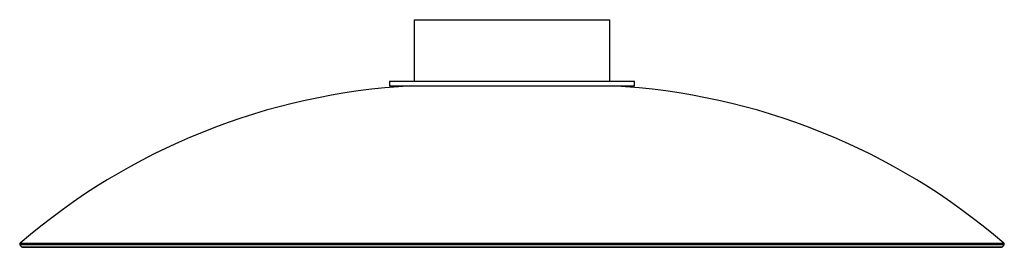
# Model space of a CAD drawing. Header units: millimetres. Extents: x -201 to 201, y -36 to 57.
import ezdxf

# ---------------------------------------------------------------- set-up
doc = ezdxf.new("R2010")
doc.units = ezdxf.units.MM

msp = doc.modelspace()

# ---------------------------------------------------------------- linework, layer by layer
at = {"color": 7, "linetype": 'Continuous', "lineweight": 25}
for p, q in [((-40, 57), (-40, 32)), ((-40, 57), (40, 57)), ((40, 32), (40, 57)), ((-50, 32), (-50, 30)), ((-50, 32), (50, 32)), ((-50, 30), (50, 30)), ((50, 30), (50, 32)), ((-200.98, -34.86), (-200.33, -35.62)), ((-199.95, -35.8), (199.95, -35.8)), ((200.33, -35.62), (200.98, -34.86))]:
    msp.add_line(p, q, dxfattribs=at)
at = {"color": 8, "linetype": 'Continuous', "lineweight": 25}
for p, q in [((200.98, -34.86), (-200.98, -34.86)), ((-200.93, -34.16), (200.93, -34.16)), ((-200.33, -35.62), (200.33, -35.62))]:
    msp.add_line(p, q, dxfattribs=at)
at = {"color": 7, "linetype": 'Continuous', "lineweight": 25}
for centre, radius, start, end in [((-26.88, -236.63), 267, 93.0028, 130.6827), ((26.88, -236.63), 267, 49.3173, 86.9972), ((-200.6, -34.54), 0.5, 130.6827, 220.7902), ((-199.95, -35.3), 0.5, 220.7902, 270), ((199.95, -35.3), 0.5, 270, 319.2098), ((200.6, -34.54), 0.5, 319.2098, 49.3173)]:
    msp.add_arc(centre, radius, start, end, dxfattribs=at)

doc.saveas('drawing.dxf')
